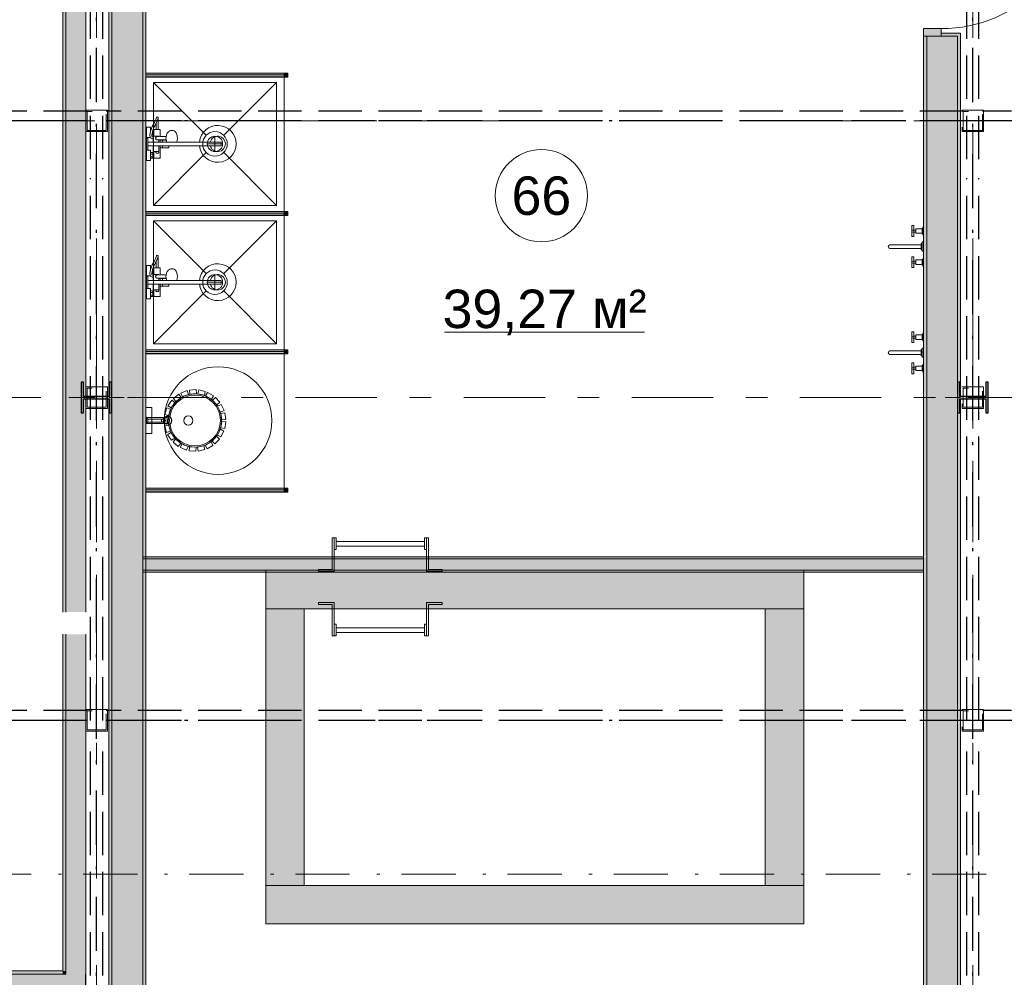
# Model space of a CAD drawing. Header units: millimetres. Extents: x 0 to 1395, y 0 to 589.
# Tile 7 of 23: x 269 to 301, y 159 to 190. Entities that reach past the tile are written whole.
import ezdxf
from ezdxf.xclip import XClip

# ---------------------------------------------------------------- set-up
doc = ezdxf.new("R2010")
doc.units = ezdxf.units.MM
doc.header["$MEASUREMENT"] = 0
doc.header["$XCLIPFRAME"] = 0
for name, pattern in [('Невидимая', [3.912222, 2.822222, -1.09]), ('Штрих-Штриховая', [10.936111, 5.291667, -2.116667, 1.411111, -2.116667]), ('Штриховая', [5.644444, 2.822222, -2.822222]), ('Штрихпунктирная', [6.702778, 3.527778, -1.763889, 0, -1.411111])]:
    doc.linetypes.add(name, pattern=pattern)
for name, color, linetype in [('Интерьер - Оборудование', 7, 'Continuous'), ('Интерьер - Сантехника', 7, 'Continuous'), ('Конструктив - стены бассейнов жб нов', 7, 'Continuous'), ('УЛИЦА_Б15_наклонный прогон', 7, 'Continuous'), ('УЛИЦА_Б6', 7, 'Continuous'), ('УЛИЦА_ЗОНЫ', 7, 'Continuous'), ('УЛИЦА_Конструктив бани', 7, 'Continuous'), ('УЛИЦА_Купель бани', 7, 'Continuous'), ('УЛИЦА_Стены бани', 7, 'Continuous'), ('УЛИЦА_Стойки стропильные', 7, 'Continuous'), ('УЛИЦА_Сэндвич-панели бани', 7, 'Continuous'), ('Элемент Модели - Оси', 7, 'Continuous'), ('Элемент модели - Оси Улица Бани', 7, 'Continuous')]:
    doc.layers.add(name, color=color, linetype=linetype)
doc.styles.add('СГЕНЕРИР_СТИЛЬ_3', font='txt')

# ---------------------------------------------------------------- blocks, each defined once
blk = doc.blocks.new('Чертеж_2_2', base_point=(217.704, 72.604))
at = {"layer": 'Интерьер - Оборудование', "linetype": 'Continuous', "lineweight": 0, "true_color": 0x000000}
for points in [[(273.286, 188.651), (273.286, 188.531), (277.786, 188.531), (277.786, 188.651)], [(273.286, 184.151), (273.286, 184.031), (277.786, 184.031), (277.786, 184.151)], [(273.286, 179.651), (273.286, 179.531), (277.786, 179.531), (277.786, 179.651)], [(273.286, 175.151), (273.286, 175.031), (277.786, 175.031), (277.786, 175.151)]]:
    blk.add_hatch(color=18, dxfattribs=at).paths.add_polyline_path(points)
at = {"layer": 'Интерьер - Оборудование', "linetype": 'Continuous', "lineweight": 0, "true_color": 0x00007f}
for points in [[(277.911, 188.653), (277.786, 188.653), (277.786, 188.528), (277.911, 188.528)], [(277.911, 184.153), (277.786, 184.153), (277.786, 184.028), (277.911, 184.028)], [(277.911, 179.653), (277.786, 179.653), (277.786, 179.528), (277.911, 179.528)], [(277.911, 175.153), (277.786, 175.153), (277.786, 175.028), (277.911, 175.028)]]:
    blk.add_hatch(color=176, dxfattribs=at).paths.add_polyline_path(points)
at = {"layer": 'Конструктив - стены бассейнов жб нов', "linetype": 'Continuous', "lineweight": 0, "true_color": 0x000000}
for points in [[(298.586, 172.922), (273.186, 172.922), (273.186, 172.859), (298.586, 172.859)], [(273.186, 172.484), (298.586, 172.484), (298.586, 172.859), (273.186, 172.859)], [(273.186, 172.422), (298.586, 172.422), (298.586, 172.484), (273.186, 172.484)], [(294.686, 172.484), (277.186, 172.484), (277.186, 171.234), (294.686, 171.234)], [(278.436, 162.235), (278.436, 171.234), (277.186, 171.234), (277.186, 162.235)], [(294.686, 162.235), (294.686, 171.234), (293.436, 171.234), (293.436, 162.235)], [(277.186, 160.985), (294.686, 160.985), (294.686, 162.235), (277.186, 162.235)]]:
    blk.add_hatch(color=18, dxfattribs=at).paths.add_polyline_path(points)
at = {"layer": 'УЛИЦА_Конструктив бани', "linetype": 'Continuous', "lineweight": 0, "true_color": 0x000000}
for points in [[(272.186, 177.602), (272.186, 178.602), (272.111, 178.602), (272.111, 178.14), (271.261, 178.14), (271.261, 178.602), (271.186, 178.602), (271.186, 177.602), (271.261, 177.602), (271.261, 178.064), (272.111, 178.064), (272.111, 177.602)], [(300.686, 177.602), (300.686, 178.602), (300.611, 178.602), (300.611, 178.14), (299.761, 178.14), (299.761, 178.602), (299.686, 178.602), (299.686, 177.602), (299.761, 177.602), (299.761, 178.064), (300.611, 178.064), (300.611, 177.602)]]:
    blk.add_hatch(color=18, dxfattribs=at).paths.add_polyline_path(points)
at = {"layer": 'УЛИЦА_Стены бани', "linetype": 'Continuous', "lineweight": 0, "true_color": 0x000000}
for points in [[(272.086, 197.502), (272.086, 178.14), (272.111, 178.14), (272.111, 178.602), (272.186, 178.602), (272.186, 197.502)], [(272.186, 197.502), (272.186, 158.702), (273.186, 158.702), (273.186, 197.502)], [(273.286, 158.702), (273.286, 197.502), (273.186, 197.502), (273.186, 158.702)], [(298.586, 189.854), (299.161, 189.854), (299.161, 190.104), (298.586, 190.104)], [(299.786, 189.954), (299.161, 189.954), (299.161, 189.854), (299.686, 189.854), (299.786, 189.854)], [(298.586, 172.947), (298.686, 172.947), (298.686, 189.854), (298.586, 189.854)], [(298.686, 189.854), (298.686, 158.702), (299.686, 158.702), (299.686, 189.854), (299.161, 189.854)], [(299.686, 189.854), (299.686, 178.602), (299.761, 178.602), (299.761, 178.14), (299.786, 178.14), (299.786, 189.854)], [(272.086, 158.702), (272.186, 158.702), (272.186, 177.602), (272.111, 177.602), (272.111, 178.064), (272.086, 178.064)], [(299.686, 158.702), (299.786, 158.702), (299.786, 178.064), (299.761, 178.064), (299.761, 177.602), (299.686, 177.602)], [(298.586, 172.922), (298.586, 158.702), (298.686, 158.702), (298.686, 172.922)]]:
    blk.add_hatch(color=18, dxfattribs=at).paths.add_polyline_path(points)
at = {"layer": 'УЛИЦА_Сэндвич-панели бани', "linetype": 'Continuous', "lineweight": 0, "true_color": 0x000000}
for points in [[(270.583, 200.252), (270.583, 171.127), (270.683, 171.127), (270.683, 200.252)], [(270.683, 171.127), (271.333, 171.127), (271.333, 178.064), (271.261, 178.064), (271.261, 177.602), (271.186, 177.602), (271.186, 178.602), (271.261, 178.602), (271.261, 178.14), (271.333, 178.14), (271.333, 199.064), (271.261, 199.064), (271.261, 198.602), (271.186, 198.602), (271.186, 199.602), (270.683, 199.602)], [(270.683, 159.452), (270.683, 170.402), (270.583, 170.402), (270.583, 159.452)], [(271.333, 170.402), (270.683, 170.402), (270.683, 159.352), (271.333, 159.352)], [(270.583, 159.452), (243.751, 159.452), (243.751, 159.352), (270.583, 159.352)], [(270.683, 159.352), (243.751, 159.352), (243.751, 158.702), (270.683, 158.702)], [(270.683, 159.452), (270.583, 159.452), (270.683, 159.352)], [(270.583, 159.452), (270.583, 159.352), (270.683, 159.352)], [(271.333, 159.352), (270.683, 159.352), (271.333, 158.702)], [(270.683, 159.352), (270.683, 158.702), (271.333, 158.702)]]:
    blk.add_hatch(color=18, dxfattribs=at).paths.add_polyline_path(points)
at = {"layer": 'Интерьер - Оборудование', "color": 7, "linetype": 'Continuous', "lineweight": 15, "ltscale": 0.5}
for p, q in [((277.786, 188.653), (273.286, 188.653)), ((273.286, 188.653), (273.286, 188.651)), ((277.786, 188.651), (277.786, 188.653)), ((273.286, 188.528), (273.286, 188.531)), ((277.786, 188.528), (273.286, 188.528)), ((277.786, 188.531), (277.786, 188.528)), ((273.67, 187.122), (273.628, 187.027)), ((273.692, 187.189), (273.67, 187.122)), ((273.692, 187.189), (273.693, 187.199)), ((273.436, 186.759), (273.418, 186.663)), ((273.457, 186.819), (273.436, 186.759)), ((273.438, 186.765), (273.438, 186.765)), ((273.441, 186.773), (273.441, 186.819)), ((273.499, 186.742), (273.48, 186.646)), ((273.519, 186.799), (273.499, 186.742)), ((273.51, 186.774), (273.511, 186.774)), ((273.511, 186.774), (273.511, 186.776)), ((273.511, 186.684), (273.511, 186.774)), ((273.551, 186.799), (273.551, 186.659)), ((273.628, 186.819), (273.693, 186.819)), ((273.351, 186.294), (273.351, 186.414)), ((273.418, 186.663), (273.413, 186.64)), ((273.413, 186.64), (273.414, 186.634)), ((273.414, 186.634), (273.424, 186.568)), ((273.424, 186.568), (273.426, 186.562)), ((273.426, 186.562), (273.427, 186.559)), ((273.48, 186.646), (273.479, 186.638)), ((273.488, 186.684), (273.511, 186.684)), ((273.511, 186.659), (273.511, 186.684)), ((273.531, 186.577), (273.531, 186.507)), ((274.296, 186.414), (273.531, 186.414)), ((273.711, 186.604), (273.551, 186.604)), ((273.571, 186.604), (273.557, 186.604)), ((273.586, 186.604), (273.571, 186.604)), ((273.603, 186.604), (273.586, 186.604)), ((273.609, 186.552), (273.607, 186.539)), ((273.607, 186.539), (273.609, 186.526)), ((273.615, 186.564), (273.609, 186.552)), ((273.609, 186.526), (273.615, 186.514)), ((273.613, 186.554), (273.614, 186.563)), ((273.613, 186.524), (273.613, 186.554)), ((273.614, 186.515), (273.613, 186.524)), ((273.614, 186.563), (273.615, 186.564)), ((273.615, 186.514), (273.614, 186.515)), ((273.615, 186.564), (273.618, 186.572)), ((273.615, 186.564), (273.615, 186.564)), ((273.615, 186.514), (273.615, 186.514)), ((273.618, 186.507), (273.615, 186.514)), ((273.618, 186.572), (273.623, 186.579)), ((273.623, 186.5), (273.618, 186.507)), ((273.623, 186.579), (273.629, 186.585)), ((273.629, 186.494), (273.623, 186.5)), ((273.629, 186.585), (273.637, 186.588)), ((273.637, 186.491), (273.629, 186.494)), ((273.637, 186.588), (273.645, 186.589)), ((273.645, 186.489), (273.637, 186.491)), ((273.751, 186.591), (273.645, 186.589)), ((273.856, 186.487), (273.645, 186.489)), ((273.711, 186.604), (273.711, 186.59)), ((273.711, 186.489), (273.711, 186.414)), ((273.751, 186.488), (273.751, 186.414)), ((273.751, 186.479), (273.948, 186.479)), ((273.826, 186.479), (273.826, 186.414)), ((273.947, 186.484), (273.856, 186.487)), ((273.945, 186.585), (273.942, 186.539)), ((273.942, 186.539), (273.945, 186.494)), ((273.947, 186.594), (273.945, 186.585)), ((273.945, 186.494), (273.955, 186.451)), ((273.953, 186.414), (273.952, 186.415)), ((273.955, 186.451), (273.962, 186.425)), ((273.962, 186.425), (273.967, 186.414)), ((274.023, 186.415), (274.023, 186.414)), ((275.029, 186.414), (275.736, 186.414)), ((275.736, 186.294), (275.736, 186.414)), ((273.441, 185.889), (273.441, 186.069)), ((273.531, 186.294), (274.036, 186.294)), ((273.551, 186.104), (273.711, 186.104)), ((273.711, 186.104), (273.711, 186.294)), ((273.751, 186.229), (273.751, 186.294)), ((273.826, 186.229), (273.826, 186.294)), ((275.029, 186.294), (275.736, 186.294)), ((273.441, 186.024), (273.511, 186.024)), ((273.441, 185.934), (273.511, 185.934)), ((273.511, 185.909), (273.511, 186.049)), ((273.551, 185.909), (273.551, 186.049)), ((277.786, 184.153), (273.286, 184.153)), ((273.286, 184.153), (273.286, 184.151)), ((277.786, 184.151), (277.786, 184.153)), ((273.286, 184.028), (273.286, 184.031)), ((277.786, 184.028), (273.286, 184.028)), ((277.786, 184.031), (277.786, 184.028)), ((298.272, 183.553), (298.262, 183.543)), ((298.327, 183.553), (298.327, 183.488)), ((298.542, 183.595), (298.542, 183.445)), ((298.559, 183.433), (298.559, 183.608)), ((298.272, 183.488), (298.262, 183.497)), ((273.67, 182.622), (273.628, 182.527)), ((273.692, 182.689), (273.67, 182.622)), ((273.692, 182.689), (273.693, 182.699)), ((298.542, 182.43), (298.542, 182.58)), ((298.559, 182.593), (298.559, 182.418)), ((273.436, 182.259), (273.418, 182.163)), ((273.457, 182.319), (273.436, 182.259)), ((273.438, 182.265), (273.438, 182.265)), ((273.441, 182.273), (273.441, 182.319)), ((273.499, 182.242), (273.48, 182.146)), ((273.519, 182.299), (273.499, 182.242)), ((273.51, 182.274), (273.511, 182.274)), ((273.511, 182.274), (273.511, 182.276)), ((273.511, 182.184), (273.511, 182.274)), ((273.551, 182.299), (273.551, 182.159)), ((273.628, 182.319), (273.693, 182.319)), ((298.272, 182.538), (298.262, 182.528)), ((298.272, 182.473), (298.262, 182.482)), ((298.327, 182.473), (298.327, 182.538)), ((273.351, 181.794), (273.351, 181.914)), ((273.418, 182.163), (273.413, 182.14)), ((273.413, 182.14), (273.414, 182.134)), ((273.414, 182.134), (273.424, 182.068)), ((273.424, 182.068), (273.426, 182.062)), ((273.426, 182.062), (273.427, 182.059)), ((273.48, 182.146), (273.479, 182.138)), ((273.488, 182.184), (273.511, 182.184)), ((273.511, 182.159), (273.511, 182.184)), ((273.531, 182.077), (273.531, 182.007)), ((274.296, 181.914), (273.531, 181.914)), ((273.711, 182.104), (273.551, 182.104)), ((273.571, 182.104), (273.557, 182.104)), ((273.586, 182.104), (273.571, 182.104)), ((273.603, 182.104), (273.586, 182.104)), ((273.609, 182.052), (273.607, 182.039)), ((273.607, 182.039), (273.609, 182.026)), ((273.615, 182.064), (273.609, 182.052)), ((273.609, 182.026), (273.615, 182.014)), ((273.613, 182.054), (273.614, 182.063)), ((273.613, 182.024), (273.613, 182.054)), ((273.614, 182.015), (273.613, 182.024)), ((273.614, 182.063), (273.615, 182.064)), ((273.615, 182.014), (273.614, 182.015)), ((273.615, 182.064), (273.618, 182.072)), ((273.615, 182.064), (273.615, 182.064)), ((273.615, 182.014), (273.615, 182.014)), ((273.618, 182.007), (273.615, 182.014)), ((273.618, 182.072), (273.623, 182.079)), ((273.623, 182), (273.618, 182.007)), ((273.623, 182.079), (273.629, 182.085)), ((273.629, 181.994), (273.623, 182)), ((273.629, 182.085), (273.637, 182.088)), ((273.637, 181.991), (273.629, 181.994)), ((273.637, 182.088), (273.645, 182.089)), ((273.645, 181.989), (273.637, 181.991)), ((273.751, 182.091), (273.645, 182.089)), ((273.856, 181.987), (273.645, 181.989)), ((273.711, 182.104), (273.711, 182.09)), ((273.711, 181.989), (273.711, 181.914)), ((273.751, 181.988), (273.751, 181.914)), ((273.751, 181.979), (273.948, 181.979)), ((273.826, 181.979), (273.826, 181.914)), ((273.947, 181.984), (273.856, 181.987)), ((273.945, 182.085), (273.942, 182.039)), ((273.942, 182.039), (273.945, 181.994)), ((273.947, 182.094), (273.945, 182.085)), ((273.945, 181.994), (273.955, 181.951)), ((273.953, 181.914), (273.952, 181.915)), ((273.955, 181.951), (273.962, 181.925)), ((273.962, 181.925), (273.967, 181.914)), ((274.023, 181.915), (274.023, 181.914)), ((275.029, 181.914), (275.736, 181.914)), ((275.736, 181.794), (275.736, 181.914)), ((273.531, 181.794), (274.036, 181.794)), ((273.551, 181.604), (273.711, 181.604)), ((273.711, 181.604), (273.711, 181.794)), ((273.751, 181.729), (273.751, 181.794)), ((273.826, 181.729), (273.826, 181.794)), ((275.029, 181.794), (275.736, 181.794)), ((273.441, 181.389), (273.441, 181.569)), ((273.441, 181.524), (273.511, 181.524)), ((273.441, 181.434), (273.511, 181.434)), ((273.511, 181.409), (273.511, 181.549)), ((273.551, 181.409), (273.551, 181.549)), ((298.272, 180.102), (298.262, 180.092)), ((298.272, 180.037), (298.262, 180.046)), ((298.327, 180.102), (298.327, 180.037)), ((298.542, 180.144), (298.542, 179.994)), ((298.559, 179.982), (298.559, 180.157)), ((277.786, 179.653), (273.286, 179.653)), ((273.286, 179.653), (273.286, 179.651)), ((273.286, 179.528), (273.286, 179.531)), ((277.786, 179.528), (273.286, 179.528)), ((277.786, 179.651), (277.786, 179.653)), ((277.786, 179.531), (277.786, 179.528)), ((298.272, 179.087), (298.262, 179.077)), ((298.272, 179.022), (298.262, 179.031)), ((298.327, 179.022), (298.327, 179.087)), ((298.542, 178.979), (298.542, 179.129)), ((298.559, 179.142), (298.559, 178.967)), ((273.89, 177.422), (273.87, 177.423)), ((273.907, 177.408), (273.89, 177.422)), ((273.912, 177.434), (273.982, 177.453)), ((273.356, 177.304), (273.356, 177.404)), ((273.801, 177.312), (273.801, 177.397)), ((273.836, 177.401), (273.821, 177.404)), ((273.821, 177.304), (273.836, 177.308)), ((273.848, 177.39), (273.836, 177.401)), ((273.836, 177.308), (273.848, 177.319)), ((273.847, 177.404), (273.878, 177.404)), ((273.847, 177.304), (273.878, 177.304)), ((273.856, 177.374), (273.848, 177.39)), ((273.848, 177.319), (273.856, 177.335)), ((273.859, 177.354), (273.856, 177.374)), ((273.856, 177.335), (273.859, 177.354)), ((273.87, 177.285), (273.89, 177.287)), ((273.891, 177.401), (273.878, 177.404)), ((273.878, 177.304), (273.891, 177.308)), ((273.89, 177.287), (273.907, 177.301)), ((273.901, 177.39), (273.891, 177.401)), ((273.891, 177.308), (273.901, 177.319)), ((273.908, 177.374), (273.901, 177.39)), ((273.901, 177.319), (273.908, 177.335)), ((273.919, 177.384), (273.907, 177.408)), ((273.907, 177.301), (273.919, 177.325)), ((273.91, 177.354), (273.908, 177.374)), ((273.908, 177.335), (273.91, 177.354)), ((273.912, 177.275), (273.982, 177.256)), ((273.923, 177.354), (273.919, 177.384)), ((273.919, 177.325), (273.923, 177.354)), ((277.786, 175.153), (273.286, 175.153)), ((273.286, 175.153), (273.286, 175.151)), ((273.286, 175.028), (273.286, 175.031)), ((277.786, 175.028), (273.286, 175.028)), ((277.786, 175.151), (277.786, 175.153)), ((277.786, 175.031), (277.786, 175.028))]:
    blk.add_line(p, q, dxfattribs=at)
at = {"layer": 'Интерьер - Оборудование', "color": 7, "linetype": 'Continuous', "lineweight": 15, "ltscale": 0.5, "flags": 128}
for points in [[(273.286, 188.651), (273.286, 188.531), (277.786, 188.531), (277.786, 188.651)], [(277.911, 188.653), (277.786, 188.653), (277.786, 188.528), (277.911, 188.528)], [(273.551, 186.799), (273.519, 186.799), (273.551, 186.889), (273.625, 187.02), (273.628, 186.819), (273.551, 186.819)], [(273.531, 186.604), (273.531, 186.577), (273.486, 186.595), (273.479, 186.638), (273.511, 186.639), (273.511, 186.659), (273.551, 186.659), (273.551, 186.604)], [(273.286, 184.151), (273.286, 184.031), (277.786, 184.031), (277.786, 184.151)], [(277.911, 184.153), (277.786, 184.153), (277.786, 184.028), (277.911, 184.028)], [(298.327, 183.445), (298.542, 183.445), (298.542, 183.433), (298.559, 183.433), (298.559, 183.395), (298.577, 183.395), (298.577, 183.645), (298.559, 183.645), (298.559, 183.608), (298.542, 183.608), (298.542, 183.595), (298.327, 183.595), (298.327, 183.553), (298.272, 183.553), (298.272, 183.695), (298.207, 183.695), (298.207, 183.345), (298.272, 183.345), (298.272, 183.488), (298.327, 183.488)], [(298.507, 183.113), (298.507, 182.913), (298.542, 182.913), (298.542, 183.113)], [(298.542, 183.163), (298.542, 182.863), (298.577, 182.863), (298.577, 183.163)], [(298.327, 182.58), (298.542, 182.58), (298.542, 182.593), (298.559, 182.593), (298.559, 182.63), (298.577, 182.63), (298.577, 182.38), (298.559, 182.38), (298.559, 182.418), (298.542, 182.418), (298.542, 182.43), (298.327, 182.43), (298.327, 182.473), (298.272, 182.473), (298.272, 182.33), (298.207, 182.33), (298.207, 182.68), (298.272, 182.68), (298.272, 182.538), (298.327, 182.538)], [(273.551, 182.299), (273.519, 182.299), (273.551, 182.389), (273.625, 182.52), (273.628, 182.319), (273.551, 182.319)], [(273.531, 182.104), (273.531, 182.077), (273.486, 182.095), (273.479, 182.138), (273.511, 182.139), (273.511, 182.159), (273.551, 182.159), (273.551, 182.104)], [(298.327, 179.994), (298.542, 179.994), (298.542, 179.982), (298.559, 179.982), (298.559, 179.944), (298.577, 179.944), (298.577, 180.194), (298.559, 180.194), (298.559, 180.157), (298.542, 180.157), (298.542, 180.144), (298.327, 180.144), (298.327, 180.102), (298.272, 180.102), (298.272, 180.244), (298.207, 180.244), (298.207, 179.894), (298.272, 179.894), (298.272, 180.037), (298.327, 180.037)], [(298.507, 179.662), (298.507, 179.462), (298.542, 179.462), (298.542, 179.662)], [(298.542, 179.712), (298.542, 179.412), (298.577, 179.412), (298.577, 179.712)], [(273.286, 179.651), (273.286, 179.531), (277.786, 179.531), (277.786, 179.651)], [(277.911, 179.653), (277.786, 179.653), (277.786, 179.528), (277.911, 179.528)], [(298.327, 179.129), (298.542, 179.129), (298.542, 179.142), (298.559, 179.142), (298.559, 179.179), (298.577, 179.179), (298.577, 178.929), (298.559, 178.929), (298.559, 178.967), (298.542, 178.967), (298.542, 178.979), (298.327, 178.979), (298.327, 179.022), (298.272, 179.022), (298.272, 178.879), (298.207, 178.879), (298.207, 179.229), (298.272, 179.229), (298.272, 179.087), (298.327, 179.087)], [(274.356, 178.21), (274.437, 178.108), (274.267, 177.973), (274.186, 178.076)], [(274.631, 178.328), (274.677, 178.207), (274.475, 178.129), (274.429, 178.251)], [(274.928, 178.36), (274.937, 178.231), (274.721, 178.215), (274.712, 178.346)], [(275.222, 178.303), (275.192, 178.177), (274.98, 178.226), (275.011, 178.353)], [(275.485, 178.162), (275.419, 178.05), (275.232, 178.16), (275.298, 178.272)], [(275.696, 177.95), (275.599, 177.862), (275.453, 178.022), (275.55, 178.11)], [(273.486, 176.929), (273.486, 177.779), (273.286, 177.779), (273.286, 176.929)], [(273.969, 177.764), (274.093, 177.724), (274.028, 177.518), (273.903, 177.557)], [(274.129, 178.016), (274.236, 177.942), (274.113, 177.764), (274.005, 177.838)], [(275.834, 177.685), (275.716, 177.63), (275.623, 177.825), (275.742, 177.881)], [(273.286, 177.474), (273.286, 177.234), (273.356, 177.304), (273.801, 177.304), (273.814, 177.305), (273.847, 177.304), (273.854, 177.295), (273.87, 177.285), (273.912, 177.275), (273.922, 177.254), (273.936, 177.234), (273.95, 177.22), (273.97, 177.209), (273.981, 177.206), (273.993, 177.204), (274.032, 177.204), (274.051, 177.215), (274.069, 177.228), (274.084, 177.242), (274.096, 177.257), (274.106, 177.272), (274.112, 177.285), (274.119, 177.301), (274.124, 177.318), (274.126, 177.332), (274.128, 177.344), (274.128, 177.354), (274.127, 177.368), (274.126, 177.38), (274.123, 177.395), (274.118, 177.41), (274.113, 177.423), (274.107, 177.435), (274.098, 177.449), (274.086, 177.464), (274.072, 177.478), (274.055, 177.491), (274.043, 177.499), (274.032, 177.504), (273.993, 177.504), (273.973, 177.501), (273.961, 177.495), (273.949, 177.488), (273.94, 177.479), (273.93, 177.468), (273.922, 177.456), (273.916, 177.445), (273.912, 177.434), (273.87, 177.423), (273.861, 177.419), (273.851, 177.41), (273.821, 177.404), (273.809, 177.402), (273.356, 177.404)], [(273.986, 177.254), (273.986, 177.454), (273.311, 177.454), (273.311, 177.254)], [(273.89, 177.475), (274.02, 177.474), (274.019, 177.258), (273.888, 177.259)], [(275.888, 177.391), (275.759, 177.373), (275.728, 177.587), (275.858, 177.606)], [(273.9, 177.177), (274.024, 177.214), (274.087, 177.007), (273.962, 176.969)], [(275.853, 177.094), (275.725, 177.115), (275.758, 177.329), (275.887, 177.308)], [(273.997, 176.894), (274.105, 176.966), (274.226, 176.787), (274.118, 176.714)], [(275.536, 176.595), (275.442, 176.684), (275.59, 176.843), (275.685, 176.753)], [(275.732, 176.821), (275.616, 176.878), (275.711, 177.073), (275.828, 177.015)], [(274.173, 176.653), (274.255, 176.754), (274.424, 176.618), (274.342, 176.516)], [(274.413, 176.474), (274.462, 176.595), (274.663, 176.515), (274.614, 176.393)], [(274.695, 176.374), (274.706, 176.504), (274.922, 176.486), (274.911, 176.356)], [(274.993, 176.361), (274.966, 176.488), (275.177, 176.536), (275.205, 176.408)], [(275.282, 176.437), (275.218, 176.551), (275.407, 176.658), (275.471, 176.544)], [(273.286, 175.151), (273.286, 175.031), (277.786, 175.031), (277.786, 175.151)], [(277.911, 175.153), (277.786, 175.153), (277.786, 175.028), (277.911, 175.028)], [(278.905, 172.446), (278.905, 172.51), (279.349, 172.51), (279.349, 173.537), (279.413, 173.537), (279.413, 172.446)], [(279.413, 173.537), (279.476, 173.537), (279.476, 173.156), (279.413, 173.156)], [(282.349, 173.421), (282.349, 173.271), (279.476, 173.271), (279.476, 173.421)], [(282.413, 173.156), (282.349, 173.156), (282.349, 173.537), (282.413, 173.537)], [(282.413, 172.446), (282.413, 173.537), (282.476, 173.537), (282.476, 172.51), (282.921, 172.51), (282.921, 172.446)], [(278.905, 171.439), (278.905, 171.375), (279.349, 171.375), (279.349, 170.348), (279.413, 170.348), (279.413, 171.439)], [(282.413, 171.439), (282.413, 170.348), (282.476, 170.348), (282.476, 171.375), (282.921, 171.375), (282.921, 171.439)], [(279.413, 170.348), (279.476, 170.348), (279.476, 170.729), (279.413, 170.729)], [(282.413, 170.729), (282.349, 170.729), (282.349, 170.348), (282.413, 170.348)], [(282.349, 170.464), (282.349, 170.614), (279.476, 170.614), (279.476, 170.464)]]:
    blk.add_lwpolyline(points, close=True, dxfattribs=at)
for points in [[(275.029, 186.294, 19.949874), (275.029, 186.414), (274.296, 186.414), (274.31, 186.475), (274.315, 186.539), (274.31, 186.604), (274.296, 186.664), (274.273, 186.716), (274.244, 186.756), (274.209, 186.781), (274.172, 186.789), (274.119, 186.789), (274.103, 186.787), (274.066, 186.778), (274.052, 186.771), (274.019, 186.747), (274.01, 186.737), (273.983, 186.701), (273.962, 186.653), (273.955, 186.628), (273.947, 186.594), (273.856, 186.592), (273.751, 186.591), (273.751, 186.819), (273.693, 186.819), (273.693, 187.199, 0.853753), (273.63, 187.209), (273.609, 187.145), (273.567, 187.049), (273.491, 186.916), (273.457, 186.819), (273.441, 186.819), (273.441, 186.899), (273.311, 186.899), (273.311, 186.559), (273.427, 186.559), (273.436, 186.547), (273.531, 186.507), (273.531, 186.414), (273.351, 186.414), (273.351, 186.554), (273.311, 186.554), (273.311, 186.154), (273.351, 186.154), (273.351, 186.294), (273.531, 186.294), (273.531, 186.104), (273.551, 186.104), (273.551, 186.049), (273.511, 186.049), (273.511, 186.069), (273.441, 186.069), (273.441, 186.149), (273.311, 186.149), (273.311, 185.809), (273.441, 185.809), (273.441, 185.889), (273.511, 185.889), (273.511, 185.909), (273.551, 185.909), (273.551, 185.889), (273.751, 185.889), (273.751, 186.229), (274.036, 186.229), (274.036, 186.24), (274.036, 186.253), (274.036, 186.269), (274.036, 186.289)], [(298.507, 182.953), (298.507, 183.073), (297.482, 183.073, 0.759247), (297.482, 182.953)], [(275.029, 181.794, 19.949874), (275.029, 181.914), (274.296, 181.914), (274.31, 181.975), (274.315, 182.039), (274.31, 182.104), (274.296, 182.164), (274.273, 182.216), (274.244, 182.256), (274.209, 182.281), (274.172, 182.289), (274.119, 182.289), (274.103, 182.287), (274.066, 182.278), (274.052, 182.271), (274.019, 182.247), (274.01, 182.237), (273.983, 182.201), (273.962, 182.153), (273.955, 182.128), (273.947, 182.094), (273.856, 182.092), (273.751, 182.091), (273.751, 182.319), (273.693, 182.319), (273.693, 182.699, 0.853753), (273.63, 182.709), (273.609, 182.645), (273.567, 182.549), (273.491, 182.416), (273.457, 182.319), (273.441, 182.319), (273.441, 182.399), (273.311, 182.399), (273.311, 182.059), (273.427, 182.059), (273.436, 182.047), (273.531, 182.007), (273.531, 181.914), (273.351, 181.914), (273.351, 182.054), (273.311, 182.054), (273.311, 181.654), (273.351, 181.654), (273.351, 181.794), (273.531, 181.794), (273.531, 181.604), (273.551, 181.604), (273.551, 181.549), (273.511, 181.549), (273.511, 181.569), (273.441, 181.569), (273.441, 181.649), (273.311, 181.649), (273.311, 181.309), (273.441, 181.309), (273.441, 181.389), (273.511, 181.389), (273.511, 181.409), (273.551, 181.409), (273.551, 181.389), (273.751, 181.389), (273.751, 181.729), (274.036, 181.729), (274.036, 181.74), (274.036, 181.753), (274.036, 181.769), (274.036, 181.789)], [(298.507, 179.502), (298.507, 179.622), (297.482, 179.622, 0.759247), (297.482, 179.502)], [(274.019, 177.358, -1), (275.753, 177.358, -1)]]:
    blk.add_lwpolyline(points, format="xyb", close=True, dxfattribs=at)
at = {"layer": 'Интерьер - Оборудование', "color": 7, "linetype": 'Continuous', "lineweight": 15, "ltscale": 0.5}
for centre, radius in [((298.239, 183.52), 0.0325), ((298.239, 182.505), 0.0325), ((298.239, 180.069), 0.0325), ((298.239, 179.054), 0.0325), ((274.886, 177.358), 0.828)]:
    blk.add_circle(centre, radius, dxfattribs=at)
for centre, radius, start, end in [((275.626, 186.354), 0.25, 193.8865, 166.1135), ((273.661, 186.082), 0.045, 150, 30), ((275.626, 181.854), 0.25, 193.8865, 166.1135), ((273.661, 181.582), 0.045, 150, 30)]:
    blk.add_arc(centre, radius, start, end, dxfattribs=at)
at = {"layer": 'Интерьер - Сантехника', "color": 7, "linetype": 'Continuous', "lineweight": 15, "ltscale": 0.5}
for p, q in [((277.536, 188.354), (273.536, 188.354)), ((273.536, 188.354), (273.536, 184.354)), ((273.536, 188.354), (275.253, 186.637)), ((277.536, 188.354), (275.819, 186.637)), ((277.536, 184.354), (277.536, 188.354)), ((275.536, 186.104), (275.536, 186.604)), ((273.536, 184.354), (275.253, 186.072)), ((275.786, 186.354), (275.286, 186.354)), ((277.536, 184.354), (275.819, 186.072)), ((273.536, 184.354), (277.536, 184.354)), ((277.536, 183.854), (273.536, 183.854)), ((273.536, 183.854), (273.536, 179.854)), ((273.536, 183.854), (275.253, 182.137)), ((277.536, 183.854), (275.819, 182.137)), ((277.536, 179.854), (277.536, 183.854)), ((275.536, 181.604), (275.536, 182.104)), ((275.786, 181.854), (275.286, 181.854)), ((273.536, 179.854), (275.253, 181.572)), ((277.536, 179.854), (275.819, 181.572)), ((273.536, 179.854), (277.536, 179.854)), ((273.286, 175.104), (273.286, 179.604)), ((277.786, 179.604), (273.286, 179.604)), ((277.786, 175.104), (277.786, 179.604)), ((277.786, 175.104), (273.286, 175.104))]:
    blk.add_line(p, q, dxfattribs=at)
at = {"layer": 'Интерьер - Сантехника', "color": 7, "linetype": 'Continuous', "lineweight": 15, "ltscale": 0.5, "flags": 128}
for points in [[(277.786, 184.104), (277.786, 188.604), (273.286, 188.604), (273.286, 184.104)], [(277.786, 179.604), (277.786, 184.104), (273.286, 184.104), (273.286, 179.604)]]:
    blk.add_lwpolyline(points, close=True, dxfattribs=at)
at = {"layer": 'Интерьер - Сантехника', "color": 7, "linetype": 'Continuous', "lineweight": 15, "ltscale": 0.5}
for centre, radius in [((275.536, 186.354), 0.4), ((275.536, 186.354), 0.25), ((275.536, 181.854), 0.4), ((275.536, 181.854), 0.25), ((275.636, 177.354), 1.75), ((274.67, 177.354), 0.15)]:
    blk.add_circle(centre, radius, dxfattribs=at)
at = {"layer": 'Конструктив - стены бассейнов жб нов', "color": 251, "linetype": 'Continuous', "lineweight": 20, "ltscale": 0.5, "true_color": 0x575757}
for p, q in [((298.586, 172.859), (273.186, 172.859)), ((273.186, 172.484), (298.586, 172.484))]:
    blk.add_line(p, q, dxfattribs=at)
at = {"layer": 'Конструктив - стены бассейнов жб нов', "color": 251, "linetype": 'Continuous', "lineweight": 20, "ltscale": 0.5, "true_color": 0x575757, "flags": 128}
for points in [[(298.586, 172.922), (273.186, 172.922)], [(273.186, 172.859), (273.186, 172.922)], [(298.586, 172.859), (298.586, 172.922)], [(273.186, 172.422), (273.186, 172.484)], [(273.186, 172.422), (298.586, 172.422)], [(294.686, 172.484), (277.186, 172.484)], [(298.586, 172.422), (298.586, 172.484)], [(277.186, 171.234), (294.686, 171.234)], [(278.436, 171.234), (277.186, 171.234)], [(277.186, 171.234), (277.186, 162.235)], [(278.436, 162.235), (278.436, 171.234)], [(294.686, 171.234), (293.436, 171.234)], [(293.436, 171.234), (293.436, 162.235)], [(294.686, 162.235), (294.686, 171.234)], [(294.686, 162.235), (277.186, 162.235)], [(277.186, 162.235), (277.186, 160.985)], [(277.186, 162.235), (278.436, 162.235)], [(293.436, 162.235), (294.686, 162.235)], [(294.686, 160.985), (294.686, 162.235)], [(277.186, 160.985), (294.686, 160.985)]]:
    blk.add_lwpolyline(points, dxfattribs=at)
at = {"layer": 'УЛИЦА_Б15_наклонный прогон', "color": 251, "linetype": 'Штрихпунктирная', "lineweight": 30, "ltscale": 0.5, "true_color": 0x575757}
for p, q in [((271.686, 156.652), (271.686, 199.552)), ((300.186, 156.652), (300.186, 199.552))]:
    blk.add_line(p, q, dxfattribs=at)
at = {"layer": 'УЛИЦА_Б15_наклонный прогон', "color": 251, "linetype": 'Невидимая', "lineweight": 30, "ltscale": 0.5, "true_color": 0x575757}
for p, q in [((271.486, 185.861), (271.486, 197.212)), ((271.886, 185.861), (271.886, 197.212)), ((299.986, 185.861), (299.986, 197.212)), ((300.386, 185.861), (300.386, 197.212)), ((271.486, 167.602), (271.486, 185.235)), ((271.886, 167.602), (271.886, 185.235)), ((299.986, 167.602), (299.986, 185.235)), ((300.386, 167.602), (300.386, 185.235)), ((271.486, 157.351), (271.486, 166.975)), ((271.886, 157.351), (271.886, 166.975)), ((299.986, 157.351), (299.986, 166.975)), ((300.386, 157.351), (300.386, 166.975))]:
    blk.add_line(p, q, dxfattribs=at)
at = {"layer": 'УЛИЦА_Б6', "color": 251, "linetype": 'Невидимая', "lineweight": 30, "ltscale": 0.5, "true_color": 0x575757}
for p, q in [((271.373, 187.422), (243.498, 187.422)), ((271.373, 187.422), (243.498, 187.422)), ((299.873, 187.422), (271.998, 187.422)), ((299.873, 187.422), (271.998, 187.422)), ((326.873, 187.422), (300.498, 187.422)), ((326.873, 187.422), (300.498, 187.422)), ((271.373, 187.102), (243.498, 187.102)), ((271.373, 187.102), (243.498, 187.102)), ((299.873, 187.102), (271.998, 187.102)), ((299.873, 187.102), (271.998, 187.102)), ((326.873, 187.102), (300.498, 187.102)), ((326.873, 187.102), (300.498, 187.102)), ((271.373, 167.922), (243.498, 167.922)), ((271.373, 167.922), (243.498, 167.922)), ((299.873, 167.922), (271.998, 167.922)), ((299.873, 167.922), (271.998, 167.922)), ((326.873, 167.922), (300.498, 167.922)), ((326.873, 167.922), (300.498, 167.922)), ((271.373, 167.602), (243.498, 167.602)), ((271.373, 167.602), (243.498, 167.602)), ((299.873, 167.602), (271.998, 167.602)), ((299.873, 167.602), (271.998, 167.602)), ((326.873, 167.602), (300.498, 167.602)), ((326.873, 167.602), (300.498, 167.602))]:
    blk.add_line(p, q, dxfattribs=at)
at = {"layer": 'УЛИЦА_Б6', "color": 251, "linetype": 'Штрихпунктирная', "lineweight": 30, "ltscale": 0.5, "true_color": 0x575757}
for p, q in [((380.836, 187.102), (170.035, 187.102)), ((380.836, 187.102), (170.035, 187.102)), ((380.836, 167.602), (170.035, 167.602)), ((380.836, 167.602), (170.035, 167.602))]:
    blk.add_line(p, q, dxfattribs=at)
at = {"layer": 'УЛИЦА_ЗОНЫ', "color": 7, "linetype": 'Continuous', "lineweight": 15, "ltscale": 0.5}
blk.add_line((283.006, 180.225), (289.509, 180.225), dxfattribs=at)
at = {"layer": 'УЛИЦА_ЗОНЫ', "color": 7, "linetype": 'Штриховая', "lineweight": 15, "ltscale": 0.5, "flags": 128}
blk.add_lwpolyline([(243.186, 159.452), (270.586, 159.452), (270.586, 172.527), (270.586, 176.527), (270.583, 200.352), (243.186, 200.352)], close=True, dxfattribs=at)
at = {"layer": 'УЛИЦА_ЗОНЫ', "color": 7, "linetype": 'Continuous', "lineweight": 15, "ltscale": 0.5, "flags": 128}
blk.add_lwpolyline([(287.653, 184.671, 1), (284.653, 184.671, 1)], format="xyb", close=True, dxfattribs=at)
at = {"layer": 'УЛИЦА_Конструктив бани', "color": 251, "linetype": 'Continuous', "lineweight": 5, "ltscale": 0.5, "true_color": 0x575757}
for p, q in [((271.686, 178.502), (271.686, 179.002)), ((300.186, 178.502), (300.186, 179.002)), ((271.286, 178.102), (270.786, 178.102)), ((272.086, 178.102), (272.586, 178.102)), ((299.786, 178.102), (299.286, 178.102)), ((300.586, 178.102), (301.086, 178.102)), ((271.686, 177.702), (271.686, 177.202)), ((300.186, 177.702), (300.186, 177.202))]:
    blk.add_line(p, q, dxfattribs=at)
at = {"layer": 'УЛИЦА_Конструктив бани', "color": 251, "linetype": 'Continuous', "lineweight": 30, "ltscale": 0.5, "true_color": 0x575757, "flags": 128}
for points in [[(272.186, 177.602), (272.186, 178.602), (272.111, 178.602), (272.111, 178.14), (271.261, 178.14), (271.261, 178.602), (271.186, 178.602), (271.186, 177.602), (271.261, 177.602), (271.261, 178.064), (272.111, 178.064), (272.111, 177.602)], [(300.686, 177.602), (300.686, 178.602), (300.611, 178.602), (300.611, 178.14), (299.761, 178.14), (299.761, 178.602), (299.686, 178.602), (299.686, 177.602), (299.761, 177.602), (299.761, 178.064), (300.611, 178.064), (300.611, 177.602)]]:
    blk.add_lwpolyline(points, close=True, dxfattribs=at)
at = {"layer": 'УЛИЦА_Конструктив бани', "color": 251, "linetype": 'Continuous', "lineweight": 5, "ltscale": 0.5, "true_color": 0x575757}
for p in [(271.686, 178.102), (300.186, 178.102)]:
    blk.add_point(p, dxfattribs=at)
at = {"layer": 'УЛИЦА_Купель бани', "color": 7, "linetype": 'Continuous', "lineweight": 15, "ltscale": 0.5, "flags": 128}
blk.add_lwpolyline([(277.186, 172.484), (277.186, 160.985), (294.686, 160.985), (294.686, 172.484)], close=True, dxfattribs=at)
at = {"layer": 'УЛИЦА_Стены бани', "color": 251, "linetype": 'Continuous', "lineweight": 20, "ltscale": 0.5, "true_color": 0x575757}
for p, q in [((272.186, 197.502), (272.186, 178.602)), ((273.186, 158.702), (273.186, 197.502)), ((299.161, 189.954), (299.786, 189.954)), ((299.161, 189.854), (299.161, 189.954)), ((299.161, 189.954), (299.786, 189.954)), ((299.786, 189.854), (299.786, 189.954)), ((299.786, 189.854), (299.786, 189.954)), ((298.586, 189.854), (298.686, 189.854)), ((298.586, 189.854), (298.686, 189.854)), ((298.586, 189.854), (298.686, 189.854)), ((298.686, 189.854), (298.686, 172.947)), ((298.686, 189.854), (299.161, 189.854)), ((298.686, 189.854), (299.161, 189.854)), ((298.686, 189.854), (299.161, 189.854)), ((299.686, 189.854), (299.161, 189.854)), ((299.686, 178.602), (299.686, 189.854)), ((272.186, 177.602), (272.186, 158.702)), ((299.686, 158.702), (299.686, 177.602)), ((298.686, 172.922), (298.686, 172.947)), ((298.686, 172.922), (298.686, 158.702))]:
    blk.add_line(p, q, dxfattribs=at)
at = {"layer": 'УЛИЦА_Стены бани', "color": 251, "linetype": 'Continuous', "lineweight": 5, "ltscale": 0.5, "true_color": 0x575757}
for p, q in [((298.586, 189.854), (298.586, 190.104)), ((298.586, 190.104), (299.161, 190.104)), ((299.161, 190.104), (299.161, 189.854)), ((299.161, 189.854), (298.586, 189.854))]:
    blk.add_line(p, q, dxfattribs=at)
at = {"layer": 'УЛИЦА_Стены бани', "color": 251, "linetype": 'Continuous', "lineweight": 20, "ltscale": 0.5, "true_color": 0x575757, "flags": 128}
for points in [[(272.086, 197.502), (272.086, 178.14)], [(273.286, 158.702), (273.286, 197.502)], [(298.586, 189.854), (298.586, 172.947)], [(299.786, 178.14), (299.786, 189.854)], [(272.086, 178.064), (272.086, 158.702)], [(299.786, 158.702), (299.786, 178.064)], [(298.586, 172.922), (298.586, 158.702)]]:
    blk.add_lwpolyline(points, dxfattribs=at)
at = {"layer": 'УЛИЦА_Стены бани', "color": 251, "linetype": 'Continuous', "lineweight": 5, "ltscale": 0.5, "true_color": 0x575757}
blk.add_arc((299.161, 194.604), 4.5, 270, 0, dxfattribs=at)
at = {"layer": 'УЛИЦА_Стойки стропильные', "color": 251, "linetype": 'Невидимая', "lineweight": 20, "ltscale": 0.5, "true_color": 0x575757, "flags": 128}
for points in [[(272.036, 186.752), (272.036, 187.452), (271.336, 187.452), (271.336, 186.752)], [(271.996, 186.792), (271.376, 186.792), (271.376, 187.412), (271.996, 187.412)], [(300.536, 186.752), (300.536, 187.452), (299.836, 187.452), (299.836, 186.752)], [(300.496, 186.792), (299.876, 186.792), (299.876, 187.412), (300.496, 187.412)], [(272.036, 177.752), (272.036, 178.452), (271.336, 178.452), (271.336, 177.752)], [(271.996, 177.792), (271.376, 177.792), (271.376, 178.412), (271.996, 178.412)], [(300.536, 177.752), (300.536, 178.452), (299.836, 178.452), (299.836, 177.752)], [(300.496, 177.792), (299.876, 177.792), (299.876, 178.412), (300.496, 178.412)], [(272.036, 167.252), (272.036, 167.952), (271.336, 167.952), (271.336, 167.252)], [(271.996, 167.292), (271.376, 167.292), (271.376, 167.912), (271.996, 167.912)], [(300.536, 167.252), (300.536, 167.952), (299.836, 167.952), (299.836, 167.252)], [(300.496, 167.292), (299.876, 167.292), (299.876, 167.912), (300.496, 167.912)]]:
    blk.add_lwpolyline(points, close=True, dxfattribs=at)
at = {"layer": 'УЛИЦА_Сэндвич-панели бани', "color": 251, "linetype": 'Continuous', "lineweight": 20, "ltscale": 0.5, "true_color": 0x575757}
for p, q in [((270.683, 171.127), (270.683, 200.252)), ((270.683, 171.127), (270.683, 199.602)), ((270.683, 159.352), (270.683, 170.402)), ((270.683, 159.452), (270.683, 170.402)), ((243.751, 159.352), (270.683, 159.352)), ((243.751, 159.352), (270.583, 159.352)), ((270.583, 159.352), (270.683, 159.352)), ((270.683, 159.352), (270.683, 159.452)), ((270.683, 159.352), (270.683, 159.452))]:
    blk.add_line(p, q, dxfattribs=at)
at = {"layer": 'УЛИЦА_Сэндвич-панели бани', "color": 251, "linetype": 'Continuous', "lineweight": 20, "ltscale": 0.5, "true_color": 0x575757, "flags": 128}
for points in [[(270.583, 200.252), (270.583, 171.127)], [(271.333, 178.14), (271.333, 199.064)], [(271.333, 171.127), (271.333, 178.064)], [(270.583, 170.402), (270.583, 159.452)], [(271.333, 159.352), (271.333, 170.402)], [(270.583, 159.452), (243.751, 159.452)]]:
    blk.add_lwpolyline(points, dxfattribs=at)
at = {"layer": 'УЛИЦА_Сэндвич-панели бани', "color": 251, "linetype": 'Continuous', "lineweight": 25, "ltscale": 0.5, "true_color": 0x575757, "flags": 128}
blk.add_lwpolyline([(271.333, 158.702), (271.333, 159.352)], dxfattribs=at)
at = {"layer": 'Элемент Модели - Оси', "color": 7, "linetype": 'Штрихпунктирная', "lineweight": 15, "ltscale": 0.5}
blk.add_line((153.901, 162.604), (407.644, 162.604), dxfattribs=at)
at = {"layer": 'Элемент модели - Оси Улица Бани', "color": 7, "linetype": 'Штрих-Штриховая', "lineweight": 15, "ltscale": 0.5}
for p, q in [((271.686, 151.523), (271.686, 201.209)), ((300.186, 151.523), (300.186, 198.993)), ((362.824, 187.102), (191.849, 187.102)), ((362.824, 178.102), (191.849, 178.102))]:
    blk.add_line(p, q, dxfattribs=at)
at = {"layer": 'УЛИЦА_ЗОНЫ', "color": 7, "linetype": 'Continuous', "lineweight": 15, "char_height": 1.25, "attachment_point": 5, "style": 'СГЕНЕРИР_СТИЛЬ_3'}
for s, insert in [('\\A1;{\\pqc;\\fArial|b0|i0|c204|p38;66}', (286.153, 184.661)), ('\\A1;{\\pqc;\\fArial|b0|i0|c204|p38;39,27 м²}', (286.257, 180.872))]:
    blk.add_mtext(s, dxfattribs=dict(at, insert=insert))

msp = doc.modelspace()

# ---------------------------------------------------------------- block references
at = {"color": 161, "linetype": 'Continuous', "lineweight": 40, "true_color": 0x83aefe}
ref = msp.add_blockref('Чертеж_2_2', (217.704, 72.604), dxfattribs=at)
XClip(ref).set_block_clipping_path([(75.5282337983, 138.0790885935), (407.6441154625, 585.1734188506)])

doc.saveas('drawing.dxf')
